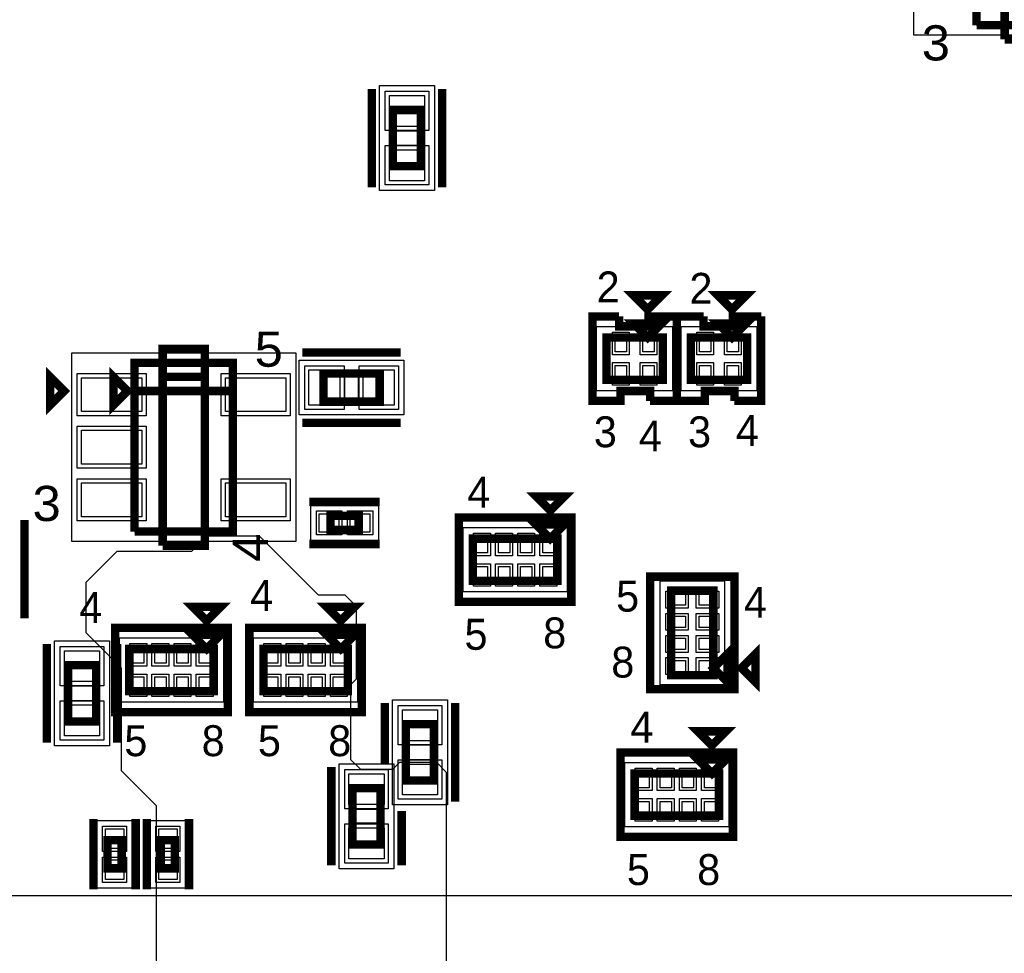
# Model space of a CAD drawing. Extents: x -10 to 137, y -32 to 198.
# Tile 36 of 83: x 59 to 77, y 92 to 109. Entities that reach past the tile are written whole.
import ezdxf

# ---------------------------------------------------------------- set-up
doc = ezdxf.new("R2010")
doc.units = 0
for name, color, linetype in [('BG_SILKSCREEN_TOP', 7, 'CONTINUOUS'), ('CR_TOP', 40, 'CONTINUOUS'), ('PG_ASSEMBLY_TOP', 120, 'CONTINUOUS'), ('PG_DFA_BOUND_TOP', 95, 'CONTINUOUS'), ('PG_PLACE_BOUND_TOP', 23, 'CONTINUOUS'), ('PG_SILKSCREEN_TOP', 7, 'CONTINUOUS'), ('PIN_PASTEMASK_TOP', 212, 'CONTINUOUS'), ('PIN_SOLDERMASK_TOP', 2, 'CONTINUOUS'), ('PIN_TOP', 3, 'CONTINUOUS'), ('VKO_TOP', 243, 'CONTINUOUS')]:
    doc.layers.add(name, color=color, linetype=linetype)

msp = doc.modelspace()

# ---------------------------------------------------------------- linework, layer by layer
at = {"layer": 'BG_SILKSCREEN_TOP', "const_width": 0.1524}
for points in [[(70.0786, 103.454454), (70.0786, 103.2764), (70.612, 103.2764), (70.612, 103.454454), (70.7898, 103.454454)], [(71.6026, 103.454454), (71.6026, 103.2764), (72.136, 103.2764), (72.136, 103.454454), (72.3138, 103.454454)], [(70.637908, 101.930454), (70.637908, 102.108508), (70.104508, 102.108508), (70.104508, 101.930454), (69.926708, 101.930454)], [(72.161908, 101.930454), (72.161908, 102.108508), (71.628508, 102.108508), (71.628508, 101.930454), (71.450708, 101.930454)]]:
    msp.add_lwpolyline(points, dxfattribs=at)
at = {"layer": 'CR_TOP'}
msp.add_lwpolyline([(61.722, 88.9), (61.722, 94.615), (61.087, 95.25), (61.087, 97.1042), (60.452, 97.7392), (60.452, 98.6536), (61.0108, 99.2124), (62.357, 99.2124), (62.6364, 99.4918), (63.5762, 99.4918), (64.643, 98.425), (65.1256, 98.425), (65.3288, 98.2218), (65.3288, 96.901), (65.2272, 96.7994), (65.2272, 95.4532), (65.405, 95.2754), (65.9892, 95.2754), (66.1162, 95.4024), (66.7766, 95.4024), (66.9544, 95.2246), (66.9544, 88.1634), (66.8528, 88.0618), (62.5602, 88.0618)], close=True, dxfattribs=at)
at = {"layer": 'PG_ASSEMBLY_TOP', "const_width": 0.1524}
for points in [[(76.534772, 108.71454), (78.312772, 108.71454), (78.312772, 111.76254), (76.534772, 111.76254), (76.534772, 111.25454), (78.312772, 111.25454)], [(78.312772, 111.25454), (76.534772, 111.25454), (76.534772, 108.71454)], [(66.49974, 106.16819), (66.49974, 107.18419), (65.99174, 107.18419), (65.99174, 106.16819), (66.49974, 106.16819)], [(70.847204, 103.327454), (70.339204, 103.327454), (70.593204, 103.073454), (70.847204, 103.327454)], [(72.371204, 103.327454), (71.863204, 103.327454), (72.117204, 103.073454), (72.371204, 103.327454)], [(70.866254, 102.311454), (69.850254, 102.311454), (69.850254, 103.073454), (70.866254, 103.073454), (70.866254, 102.311454)], [(72.390254, 102.311454), (71.374254, 102.311454), (71.374254, 103.073454), (72.390254, 103.073454), (72.390254, 102.311454)], [(61.323474, 99.56927), (63.101474, 99.56927), (63.101474, 102.61727), (61.323474, 102.61727), (61.323474, 102.10927), (63.101474, 102.10927)], [(61.196474, 102.10927), (60.942474, 102.36327), (60.942474, 101.85527), (61.196474, 102.10927)], [(64.736726, 101.91623), (65.752726, 101.91623), (65.752726, 102.42423), (64.736726, 102.42423), (64.736726, 101.91623)], [(63.101474, 102.10927), (61.323474, 102.10927), (61.323474, 99.56927)], [(64.865504, 99.59848), (65.373504, 99.59848), (65.373504, 99.85248), (64.865504, 99.85248), (64.865504, 99.59848)], [(69.088254, 99.695254), (68.580254, 99.695254), (68.834254, 99.441254), (69.088254, 99.695254)], [(68.961254, 98.679254), (67.437254, 98.679254), (67.437254, 99.441254), (68.961254, 99.441254), (68.961254, 98.679254)], [(71.018654, 96.977454), (71.018654, 98.501454), (71.780654, 98.501454), (71.780654, 96.977454), (71.018654, 96.977454)], [(62.880748, 97.703132), (62.372748, 97.703132), (62.626748, 97.449132), (62.880748, 97.703132)], [(65.302892, 97.703132), (64.794892, 97.703132), (65.048892, 97.449132), (65.302892, 97.703132)], [(62.753748, 96.687132), (61.229748, 96.687132), (61.229748, 97.449132), (62.753748, 97.449132), (62.753748, 96.687132)], [(65.175892, 96.687132), (63.651892, 96.687132), (63.651892, 97.449132), (65.175892, 97.449132), (65.175892, 96.687132)], [(72.034654, 96.850454), (72.034654, 97.358454), (71.780654, 97.104454), (72.034654, 96.850454)], [(60.630054, 96.140016), (60.630054, 97.156016), (60.122054, 97.156016), (60.122054, 96.140016), (60.630054, 96.140016)], [(66.734436, 95.073724), (66.734436, 96.089724), (66.226436, 96.089724), (66.226436, 95.073724), (66.734436, 95.073724)], [(72.009254, 95.453454), (71.501254, 95.453454), (71.755254, 95.199454), (72.009254, 95.453454)], [(71.882254, 94.437454), (70.358254, 94.437454), (70.358254, 95.199454), (71.882254, 95.199454), (71.882254, 94.437454)], [(65.26022, 94.93504), (65.26022, 93.91904), (65.76822, 93.91904), (65.76822, 94.93504), (65.26022, 94.93504)], [(60.83681, 93.994478), (60.83681, 93.486478), (61.09081, 93.486478), (61.09081, 93.994478), (60.83681, 93.994478)], [(61.79947, 93.994478), (61.79947, 93.486478), (62.05347, 93.486478), (62.05347, 93.994478), (61.79947, 93.994478)]]:
    msp.add_lwpolyline(points, dxfattribs=at)
at = {"layer": 'PG_DFA_BOUND_TOP'}
for points in [[(75.3999, 108.53674), (75.3999, 111.94034), (79.447644, 111.94034), (79.447644, 108.53674)], [(66.74104, 105.729024), (65.75044, 105.729024), (65.75044, 107.623356), (66.74104, 107.623356)], [(71.044054, 103.272336), (71.044054, 102.112572), (69.672454, 102.112572), (69.672454, 103.272336)], [(72.568054, 103.272336), (72.568054, 102.112572), (71.196454, 102.112572), (71.196454, 103.272336)], [(60.188602, 99.39147), (60.188602, 102.79507), (64.236346, 102.79507), (64.236346, 99.39147)], [(64.29756, 101.67493), (64.29756, 102.66553), (66.191892, 102.66553), (66.191892, 101.67493)], [(64.509396, 99.40798), (64.509396, 100.04298), (65.729612, 100.04298), (65.729612, 99.40798)], [(69.139054, 99.640136), (69.139054, 98.480372), (67.259454, 98.480372), (67.259454, 99.640136)], [(71.979536, 96.799654), (70.819772, 96.799654), (70.819772, 98.679254), (71.979536, 98.679254)], [(60.871354, 95.70085), (59.880754, 95.70085), (59.880754, 97.595182), (60.871354, 97.595182)], [(62.931548, 97.648014), (62.931548, 96.48825), (61.051948, 96.48825), (61.051948, 97.648014)], [(65.353692, 97.648014), (65.353692, 96.48825), (63.474092, 96.48825), (63.474092, 97.648014)], [(66.975736, 94.634558), (65.985136, 94.634558), (65.985136, 96.52889), (66.975736, 96.52889)], [(65.01892, 95.374206), (66.00952, 95.374206), (66.00952, 93.479874), (65.01892, 93.479874)], [(72.060054, 95.398336), (72.060054, 94.238572), (70.180454, 94.238572), (70.180454, 95.398336)], [(60.64631, 94.350586), (61.28131, 94.350586), (61.28131, 93.13037), (60.64631, 93.13037)], [(61.60897, 93.13037), (61.60897, 94.350586), (62.24397, 94.350586), (62.24397, 93.13037)], [(78.563216, 66.98742), (52.553616, 66.98742), (52.553616, 92.99702), (78.563216, 92.99702)]]:
    msp.add_lwpolyline(points, close=True, dxfattribs=at)
at = {"layer": 'PG_PLACE_BOUND_TOP'}
for points in [[(76.534772, 108.71454), (78.312772, 108.71454), (78.312772, 111.76254), (76.534772, 111.76254)], [(66.49974, 106.16819), (66.49974, 107.18419), (65.99174, 107.18419), (65.99174, 106.16819)], [(70.866254, 102.311454), (69.850254, 102.311454), (69.850254, 103.073454), (70.866254, 103.073454)], [(72.390254, 102.311454), (71.374254, 102.311454), (71.374254, 103.073454), (72.390254, 103.073454)], [(61.323474, 99.56927), (63.101474, 99.56927), (63.101474, 102.61727), (61.323474, 102.61727)], [(64.736726, 101.91623), (65.752726, 101.91623), (65.752726, 102.42423), (64.736726, 102.42423)], [(64.865504, 99.59848), (65.373504, 99.59848), (65.373504, 99.85248), (64.865504, 99.85248)], [(68.961254, 98.679254), (67.437254, 98.679254), (67.437254, 99.441254), (68.961254, 99.441254)], [(71.018654, 96.977454), (71.018654, 98.501454), (71.780654, 98.501454), (71.780654, 96.977454)], [(62.753748, 96.687132), (61.229748, 96.687132), (61.229748, 97.449132), (62.753748, 97.449132)], [(65.175892, 96.687132), (63.651892, 96.687132), (63.651892, 97.449132), (65.175892, 97.449132)], [(60.630054, 96.140016), (60.630054, 97.156016), (60.122054, 97.156016), (60.122054, 96.140016)], [(66.734436, 95.073724), (66.734436, 96.089724), (66.226436, 96.089724), (66.226436, 95.073724)], [(71.882254, 94.437454), (70.358254, 94.437454), (70.358254, 95.199454), (71.882254, 95.199454)], [(65.26022, 94.93504), (65.76822, 94.93504), (65.76822, 93.91904), (65.26022, 93.91904)], [(60.83681, 93.994478), (60.83681, 93.486478), (61.09081, 93.486478), (61.09081, 93.994478)], [(61.79947, 93.486478), (61.79947, 93.994478), (62.05347, 93.994478), (62.05347, 93.486478)]]:
    msp.add_lwpolyline(points, close=True, dxfattribs=at)
at = {"layer": 'PG_SILKSCREEN_TOP', "const_width": 0.1524}
for points in [[(77.042772, 108.46054), (77.804772, 108.46054), (77.804772, 112.01654), (77.042772, 112.01654), (77.042772, 111.50854), (77.804772, 111.50854)], [(77.804772, 111.50854), (77.042772, 111.50854), (77.042772, 108.46054)], [(65.61074, 105.78719), (65.61074, 107.56519)], [(66.88074, 105.78719), (66.88074, 107.56519)], [(70.847204, 103.835454), (70.339204, 103.835454), (70.593204, 103.581454), (70.847204, 103.835454)], [(72.371204, 103.835454), (71.863204, 103.835454), (72.117204, 103.581454), (72.371204, 103.835454)], [(69.926454, 101.930454), (69.596254, 101.930454), (69.596254, 103.454454), (70.0786, 103.454454)], [(71.120254, 103.454454), (71.120254, 101.930454), (70.637908, 101.930454)], [(70.7898, 103.454454), (71.120254, 103.454454)], [(71.450454, 101.930454), (71.120254, 101.930454), (71.120254, 103.454454), (71.6026, 103.454454)], [(72.644254, 103.454454), (72.644254, 101.930454), (72.161908, 101.930454)], [(72.3138, 103.454454), (72.644254, 103.454454)], [(61.831474, 99.31527), (62.593474, 99.31527), (62.593474, 102.87127), (61.831474, 102.87127), (61.831474, 102.36327), (62.593474, 102.36327)], [(64.355726, 102.80523), (66.133726, 102.80523)], [(60.053474, 102.10927), (59.799474, 102.36327), (59.799474, 101.85527), (60.053474, 102.10927)], [(62.593474, 102.36327), (61.831474, 102.36327), (61.831474, 99.31527)], [(64.355726, 101.53523), (66.133726, 101.53523)], [(64.484504, 100.10648), (65.754504, 100.10648)], [(69.088254, 100.203254), (68.580254, 100.203254), (68.834254, 99.949254), (69.088254, 100.203254)], [(59.3344, 97.999296), (59.3344, 99.777296)], [(69.215254, 99.822254), (69.215254, 98.298254), (67.183254, 98.298254), (67.183254, 99.822254), (69.215254, 99.822254)], [(64.484504, 99.34448), (65.754504, 99.34448)], [(72.161654, 96.723454), (70.637654, 96.723454), (70.637654, 98.755454), (72.161654, 98.755454), (72.161654, 96.723454)], [(62.880748, 98.211132), (62.372748, 98.211132), (62.626748, 97.957132), (62.880748, 98.211132)], [(65.302892, 98.211132), (64.794892, 98.211132), (65.048892, 97.957132), (65.302892, 98.211132)], [(63.007748, 97.830132), (63.007748, 96.306132), (60.975748, 96.306132), (60.975748, 97.830132), (63.007748, 97.830132)], [(65.429892, 97.830132), (65.429892, 96.306132), (63.397892, 96.306132), (63.397892, 97.830132), (65.429892, 97.830132)], [(59.741054, 95.759016), (59.741054, 97.537016)], [(61.011054, 95.759016), (61.011054, 97.537016)], [(72.542654, 96.850454), (72.542654, 97.358454), (72.288654, 97.104454), (72.542654, 96.850454)], [(65.845436, 95.35922), (65.845436, 96.470724)], [(67.115436, 94.692724), (67.115436, 96.470724)], [(72.009254, 95.961454), (71.501254, 95.961454), (71.755254, 95.707454), (72.009254, 95.961454)], [(72.136254, 95.580454), (72.136254, 94.056454), (70.104254, 94.056454), (70.104254, 95.580454), (72.136254, 95.580454)], [(64.87922, 95.31604), (64.87922, 93.53804)], [(60.58281, 94.375478), (60.58281, 93.105478)], [(61.34481, 94.375478), (61.34481, 93.105478)], [(61.54547, 94.375478), (61.54547, 93.105478)], [(62.30747, 94.375478), (62.30747, 93.105478)], [(66.14922, 94.52229), (66.14922, 93.53804)]]:
    msp.add_lwpolyline(points, dxfattribs=at)
at = {"layer": 'PIN_PASTEMASK_TOP'}
for points in [[(66.56324, 106.886756), (65.92824, 106.886756), (65.92824, 107.445556), (66.56324, 107.445556)], [(66.56324, 105.906824), (65.92824, 105.906824), (65.92824, 106.465624), (66.56324, 106.465624)], [(70.209918, 103.119936), (70.209918, 102.815136), (70.006718, 102.815136), (70.006718, 103.119936)], [(70.70979, 103.119936), (70.70979, 102.815136), (70.50659, 102.815136), (70.50659, 103.119936)], [(71.733918, 103.119936), (71.733918, 102.815136), (71.530718, 102.815136), (71.530718, 103.119936)], [(72.23379, 103.119936), (72.23379, 102.815136), (72.03059, 102.815136), (72.03059, 103.119936)], [(64.47536, 101.85273), (64.47536, 102.48773), (65.03416, 102.48773), (65.03416, 101.85273)], [(65.455292, 101.85273), (65.455292, 102.48773), (66.014092, 102.48773), (66.014092, 101.85273)], [(70.209918, 102.569772), (70.209918, 102.264972), (70.006718, 102.264972), (70.006718, 102.569772)], [(70.70979, 102.569772), (70.70979, 102.264972), (70.50659, 102.264972), (70.50659, 102.569772)], [(71.733918, 102.569772), (71.733918, 102.264972), (71.530718, 102.264972), (71.530718, 102.569772)], [(72.23379, 102.569772), (72.23379, 102.264972), (72.03059, 102.264972), (72.03059, 102.569772)], [(60.366402, 101.73843), (60.366402, 102.34803), (61.458602, 102.34803), (61.458602, 101.73843)], [(62.966346, 101.73843), (62.966346, 102.34803), (64.058546, 102.34803), (64.058546, 101.73843)], [(60.366402, 100.78847), (60.366402, 101.39807), (61.458602, 101.39807), (61.458602, 100.78847)], [(60.366402, 99.83851), (60.366402, 100.44811), (61.458602, 100.44811), (61.458602, 99.83851)], [(62.966346, 99.83851), (62.966346, 100.44811), (64.058546, 100.44811), (64.058546, 99.83851)], [(64.661796, 99.56038), (64.661796, 99.89058), (65.017396, 99.89058), (65.017396, 99.56038)], [(65.221612, 99.56038), (65.221612, 99.89058), (65.577212, 99.89058), (65.577212, 99.56038)], [(67.700906, 99.487736), (67.700906, 99.182936), (67.497706, 99.182936), (67.497706, 99.487736)], [(68.100956, 99.487736), (68.100956, 99.182936), (67.897756, 99.182936), (67.897756, 99.487736)], [(68.500752, 99.487736), (68.500752, 99.182936), (68.297552, 99.182936), (68.297552, 99.487736)], [(68.900802, 99.487736), (68.900802, 99.182936), (68.697602, 99.182936), (68.697602, 99.487736)], [(67.700906, 98.937572), (67.700906, 98.632772), (67.497706, 98.632772), (67.497706, 98.937572)], [(68.100956, 98.937572), (68.100956, 98.632772), (67.897756, 98.632772), (67.897756, 98.937572)], [(68.500752, 98.937572), (68.500752, 98.632772), (68.297552, 98.632772), (68.297552, 98.937572)], [(68.900802, 98.937572), (68.900802, 98.632772), (68.697602, 98.632772), (68.697602, 98.937572)], [(71.276972, 98.237802), (70.972172, 98.237802), (70.972172, 98.441002), (71.276972, 98.441002)], [(71.827136, 98.237802), (71.522336, 98.237802), (71.522336, 98.441002), (71.827136, 98.441002)], [(71.276972, 97.837752), (70.972172, 97.837752), (70.972172, 98.040952), (71.276972, 98.040952)], [(71.827136, 97.837752), (71.522336, 97.837752), (71.522336, 98.040952), (71.827136, 98.040952)], [(61.4934, 97.495614), (61.4934, 97.190814), (61.2902, 97.190814), (61.2902, 97.495614)], [(61.89345, 97.495614), (61.89345, 97.190814), (61.69025, 97.190814), (61.69025, 97.495614)], [(62.293246, 97.495614), (62.293246, 97.190814), (62.090046, 97.190814), (62.090046, 97.495614)], [(62.693296, 97.495614), (62.693296, 97.190814), (62.490096, 97.190814), (62.490096, 97.495614)], [(63.915544, 97.495614), (63.915544, 97.190814), (63.712344, 97.190814), (63.712344, 97.495614)], [(64.315594, 97.495614), (64.315594, 97.190814), (64.112394, 97.190814), (64.112394, 97.495614)], [(64.71539, 97.495614), (64.71539, 97.190814), (64.51219, 97.190814), (64.51219, 97.495614)], [(65.11544, 97.495614), (65.11544, 97.190814), (64.91224, 97.190814), (64.91224, 97.495614)], [(71.276972, 97.437956), (70.972172, 97.437956), (70.972172, 97.641156), (71.276972, 97.641156)], [(71.827136, 97.437956), (71.522336, 97.437956), (71.522336, 97.641156), (71.827136, 97.641156)], [(60.693554, 96.858582), (60.058554, 96.858582), (60.058554, 97.417382), (60.693554, 97.417382)], [(71.276972, 97.037906), (70.972172, 97.037906), (70.972172, 97.241106), (71.276972, 97.241106)], [(71.827136, 97.037906), (71.522336, 97.037906), (71.522336, 97.241106), (71.827136, 97.241106)], [(61.4934, 96.94545), (61.4934, 96.64065), (61.2902, 96.64065), (61.2902, 96.94545)], [(61.89345, 96.94545), (61.89345, 96.64065), (61.69025, 96.64065), (61.69025, 96.94545)], [(62.293246, 96.94545), (62.293246, 96.64065), (62.090046, 96.64065), (62.090046, 96.94545)], [(62.693296, 96.94545), (62.693296, 96.64065), (62.490096, 96.64065), (62.490096, 96.94545)], [(63.915544, 96.94545), (63.915544, 96.64065), (63.712344, 96.64065), (63.712344, 96.94545)], [(64.315594, 96.94545), (64.315594, 96.64065), (64.112394, 96.64065), (64.112394, 96.94545)], [(64.71539, 96.94545), (64.71539, 96.64065), (64.51219, 96.64065), (64.51219, 96.94545)], [(65.11544, 96.94545), (65.11544, 96.64065), (64.91224, 96.64065), (64.91224, 96.94545)], [(60.693554, 95.87865), (60.058554, 95.87865), (60.058554, 96.43745), (60.693554, 96.43745)], [(66.797936, 95.79229), (66.162936, 95.79229), (66.162936, 96.35109), (66.797936, 96.35109)], [(66.797936, 94.812358), (66.162936, 94.812358), (66.162936, 95.371158), (66.797936, 95.371158)], [(65.19672, 95.196406), (65.83172, 95.196406), (65.83172, 94.637606), (65.19672, 94.637606)], [(70.621906, 95.245936), (70.621906, 94.941136), (70.418706, 94.941136), (70.418706, 95.245936)], [(71.021956, 95.245936), (71.021956, 94.941136), (70.818756, 94.941136), (70.818756, 95.245936)], [(71.421752, 95.245936), (71.421752, 94.941136), (71.218552, 94.941136), (71.218552, 95.245936)], [(71.821802, 95.245936), (71.821802, 94.941136), (71.618602, 94.941136), (71.618602, 95.245936)], [(70.621906, 94.695772), (70.621906, 94.390972), (70.418706, 94.390972), (70.418706, 94.695772)], [(71.021956, 94.695772), (71.021956, 94.390972), (70.818756, 94.390972), (70.818756, 94.695772)], [(71.421752, 94.695772), (71.421752, 94.390972), (71.218552, 94.390972), (71.218552, 94.695772)], [(71.821802, 94.695772), (71.821802, 94.390972), (71.618602, 94.390972), (71.618602, 94.695772)], [(60.79871, 94.198186), (61.12891, 94.198186), (61.12891, 93.842586), (60.79871, 93.842586)], [(61.76137, 94.198186), (62.09157, 94.198186), (62.09157, 93.842586), (61.76137, 93.842586)], [(65.19672, 94.216474), (65.83172, 94.216474), (65.83172, 93.657674), (65.19672, 93.657674)], [(60.79871, 93.63837), (61.12891, 93.63837), (61.12891, 93.28277), (60.79871, 93.28277)], [(61.76137, 93.63837), (62.09157, 93.63837), (62.09157, 93.28277), (61.76137, 93.28277)]]:
    msp.add_lwpolyline(points, close=True, dxfattribs=at)
at = {"layer": 'PIN_SOLDERMASK_TOP'}
for points in [[(66.63944, 106.810556), (65.85204, 106.810556), (65.85204, 107.521756), (66.63944, 107.521756)], [(66.63944, 105.830624), (65.85204, 105.830624), (65.85204, 106.541824), (66.63944, 106.541824)], [(70.260718, 103.170736), (70.260718, 102.764336), (69.955918, 102.764336), (69.955918, 103.170736)], [(70.76059, 103.170736), (70.76059, 102.764336), (70.45579, 102.764336), (70.45579, 103.170736)], [(71.784718, 103.170736), (71.784718, 102.764336), (71.479918, 102.764336), (71.479918, 103.170736)], [(72.28459, 103.170736), (72.28459, 102.764336), (71.97979, 102.764336), (71.97979, 103.170736)], [(64.39916, 101.77653), (64.39916, 102.56393), (65.11036, 102.56393), (65.11036, 101.77653)], [(65.379092, 101.77653), (65.379092, 102.56393), (66.090292, 102.56393), (66.090292, 101.77653)], [(70.260718, 102.620572), (70.260718, 102.214172), (69.955918, 102.214172), (69.955918, 102.620572)], [(70.76059, 102.620572), (70.76059, 102.214172), (70.45579, 102.214172), (70.45579, 102.620572)], [(71.784718, 102.620572), (71.784718, 102.214172), (71.479918, 102.214172), (71.479918, 102.620572)], [(72.28459, 102.620572), (72.28459, 102.214172), (71.97979, 102.214172), (71.97979, 102.620572)], [(60.290202, 101.66223), (60.290202, 102.42423), (61.534802, 102.42423), (61.534802, 101.66223)], [(62.890146, 101.66223), (62.890146, 102.42423), (64.134746, 102.42423), (64.134746, 101.66223)], [(60.290202, 100.71227), (60.290202, 101.47427), (61.534802, 101.47427), (61.534802, 100.71227)], [(60.290202, 99.76231), (60.290202, 100.52431), (61.534802, 100.52431), (61.534802, 99.76231)], [(62.890146, 99.76231), (62.890146, 100.52431), (64.134746, 100.52431), (64.134746, 99.76231)], [(64.610996, 99.50958), (64.610996, 99.94138), (65.068196, 99.94138), (65.068196, 99.50958)], [(65.170812, 99.50958), (65.170812, 99.94138), (65.628012, 99.94138), (65.628012, 99.50958)], [(67.751706, 99.538536), (67.751706, 99.132136), (67.446906, 99.132136), (67.446906, 99.538536)], [(68.151756, 99.538536), (68.151756, 99.132136), (67.846956, 99.132136), (67.846956, 99.538536)], [(68.551552, 99.538536), (68.551552, 99.132136), (68.246752, 99.132136), (68.246752, 99.538536)], [(68.951602, 99.538536), (68.951602, 99.132136), (68.646802, 99.132136), (68.646802, 99.538536)], [(67.751706, 98.988372), (67.751706, 98.581972), (67.446906, 98.581972), (67.446906, 98.988372)], [(68.151756, 98.988372), (68.151756, 98.581972), (67.846956, 98.581972), (67.846956, 98.988372)], [(68.551552, 98.988372), (68.551552, 98.581972), (68.246752, 98.581972), (68.246752, 98.988372)], [(68.951602, 98.988372), (68.951602, 98.581972), (68.646802, 98.581972), (68.646802, 98.988372)], [(71.327772, 98.187002), (70.921372, 98.187002), (70.921372, 98.491802), (71.327772, 98.491802)], [(71.877936, 98.187002), (71.471536, 98.187002), (71.471536, 98.491802), (71.877936, 98.491802)], [(71.327772, 97.786952), (70.921372, 97.786952), (70.921372, 98.091752), (71.327772, 98.091752)], [(71.877936, 97.786952), (71.471536, 97.786952), (71.471536, 98.091752), (71.877936, 98.091752)], [(71.327772, 97.387156), (70.921372, 97.387156), (70.921372, 97.691956), (71.327772, 97.691956)], [(71.877936, 97.387156), (71.471536, 97.387156), (71.471536, 97.691956), (71.877936, 97.691956)], [(60.769754, 96.782382), (59.982354, 96.782382), (59.982354, 97.493582), (60.769754, 97.493582)], [(61.5442, 97.546414), (61.5442, 97.140014), (61.2394, 97.140014), (61.2394, 97.546414)], [(61.94425, 97.546414), (61.94425, 97.140014), (61.63945, 97.140014), (61.63945, 97.546414)], [(62.344046, 97.546414), (62.344046, 97.140014), (62.039246, 97.140014), (62.039246, 97.546414)], [(62.744096, 97.546414), (62.744096, 97.140014), (62.439296, 97.140014), (62.439296, 97.546414)], [(63.966344, 97.546414), (63.966344, 97.140014), (63.661544, 97.140014), (63.661544, 97.546414)], [(64.366394, 97.546414), (64.366394, 97.140014), (64.061594, 97.140014), (64.061594, 97.546414)], [(64.76619, 97.546414), (64.76619, 97.140014), (64.46139, 97.140014), (64.46139, 97.546414)], [(65.16624, 97.546414), (65.16624, 97.140014), (64.86144, 97.140014), (64.86144, 97.546414)], [(71.327772, 96.987106), (70.921372, 96.987106), (70.921372, 97.291906), (71.327772, 97.291906)], [(71.877936, 96.987106), (71.471536, 96.987106), (71.471536, 97.291906), (71.877936, 97.291906)], [(61.5442, 96.99625), (61.5442, 96.58985), (61.2394, 96.58985), (61.2394, 96.99625)], [(61.94425, 96.99625), (61.94425, 96.58985), (61.63945, 96.58985), (61.63945, 96.99625)], [(62.344046, 96.99625), (62.344046, 96.58985), (62.039246, 96.58985), (62.039246, 96.99625)], [(62.744096, 96.99625), (62.744096, 96.58985), (62.439296, 96.58985), (62.439296, 96.99625)], [(63.966344, 96.99625), (63.966344, 96.58985), (63.661544, 96.58985), (63.661544, 96.99625)], [(64.366394, 96.99625), (64.366394, 96.58985), (64.061594, 96.58985), (64.061594, 96.99625)], [(64.76619, 96.99625), (64.76619, 96.58985), (64.46139, 96.58985), (64.46139, 96.99625)], [(65.16624, 96.99625), (65.16624, 96.58985), (64.86144, 96.58985), (64.86144, 96.99625)], [(60.769754, 95.80245), (59.982354, 95.80245), (59.982354, 96.51365), (60.769754, 96.51365)], [(66.874136, 95.71609), (66.086736, 95.71609), (66.086736, 96.42729), (66.874136, 96.42729)], [(66.874136, 94.736158), (66.086736, 94.736158), (66.086736, 95.447358), (66.874136, 95.447358)], [(65.12052, 95.272606), (65.90792, 95.272606), (65.90792, 94.561406), (65.12052, 94.561406)], [(70.672706, 95.296736), (70.672706, 94.890336), (70.367906, 94.890336), (70.367906, 95.296736)], [(71.072756, 95.296736), (71.072756, 94.890336), (70.767956, 94.890336), (70.767956, 95.296736)], [(71.472552, 95.296736), (71.472552, 94.890336), (71.167752, 94.890336), (71.167752, 95.296736)], [(71.872602, 95.296736), (71.872602, 94.890336), (71.567802, 94.890336), (71.567802, 95.296736)], [(70.672706, 94.746572), (70.672706, 94.340172), (70.367906, 94.340172), (70.367906, 94.746572)], [(71.072756, 94.746572), (71.072756, 94.340172), (70.767956, 94.340172), (70.767956, 94.746572)], [(71.472552, 94.746572), (71.472552, 94.340172), (71.167752, 94.340172), (71.167752, 94.746572)], [(71.872602, 94.746572), (71.872602, 94.340172), (71.567802, 94.340172), (71.567802, 94.746572)], [(65.12052, 94.292674), (65.90792, 94.292674), (65.90792, 93.581474), (65.12052, 93.581474)], [(60.74791, 94.248986), (61.17971, 94.248986), (61.17971, 93.791786), (60.74791, 93.791786)], [(61.71057, 94.248986), (62.14237, 94.248986), (62.14237, 93.791786), (61.71057, 93.791786)], [(60.74791, 93.68917), (61.17971, 93.68917), (61.17971, 93.23197), (60.74791, 93.23197)], [(61.71057, 93.68917), (62.14237, 93.68917), (62.14237, 93.23197), (61.71057, 93.23197)]]:
    msp.add_lwpolyline(points, close=True, dxfattribs=at)
at = {"layer": 'PIN_TOP'}
for points in [[(66.56324, 106.886756), (65.92824, 106.886756), (65.92824, 107.445556), (66.56324, 107.445556)], [(66.56324, 105.906824), (65.92824, 105.906824), (65.92824, 106.465624), (66.56324, 106.465624)], [(70.209918, 103.119936), (70.209918, 102.815136), (70.006718, 102.815136), (70.006718, 103.119936)], [(70.70979, 103.119936), (70.70979, 102.815136), (70.50659, 102.815136), (70.50659, 103.119936)], [(71.733918, 103.119936), (71.733918, 102.815136), (71.530718, 102.815136), (71.530718, 103.119936)], [(72.23379, 103.119936), (72.23379, 102.815136), (72.03059, 102.815136), (72.03059, 103.119936)], [(64.47536, 101.85273), (64.47536, 102.48773), (65.03416, 102.48773), (65.03416, 101.85273)], [(65.455292, 101.85273), (65.455292, 102.48773), (66.014092, 102.48773), (66.014092, 101.85273)], [(70.209918, 102.569772), (70.209918, 102.264972), (70.006718, 102.264972), (70.006718, 102.569772)], [(70.70979, 102.569772), (70.70979, 102.264972), (70.50659, 102.264972), (70.50659, 102.569772)], [(71.733918, 102.569772), (71.733918, 102.264972), (71.530718, 102.264972), (71.530718, 102.569772)], [(72.23379, 102.569772), (72.23379, 102.264972), (72.03059, 102.264972), (72.03059, 102.569772)], [(60.366402, 101.73843), (60.366402, 102.34803), (61.458602, 102.34803), (61.458602, 101.73843)], [(62.966346, 101.73843), (62.966346, 102.34803), (64.058546, 102.34803), (64.058546, 101.73843)], [(60.366402, 100.78847), (60.366402, 101.39807), (61.458602, 101.39807), (61.458602, 100.78847)], [(60.366402, 99.83851), (60.366402, 100.44811), (61.458602, 100.44811), (61.458602, 99.83851)], [(62.966346, 99.83851), (62.966346, 100.44811), (64.058546, 100.44811), (64.058546, 99.83851)], [(64.661796, 99.56038), (64.661796, 99.89058), (65.017396, 99.89058), (65.017396, 99.56038)], [(65.221612, 99.56038), (65.221612, 99.89058), (65.577212, 99.89058), (65.577212, 99.56038)], [(67.700906, 99.487736), (67.700906, 99.182936), (67.497706, 99.182936), (67.497706, 99.487736)], [(68.100956, 99.487736), (68.100956, 99.182936), (67.897756, 99.182936), (67.897756, 99.487736)], [(68.500752, 99.487736), (68.500752, 99.182936), (68.297552, 99.182936), (68.297552, 99.487736)], [(68.900802, 99.487736), (68.900802, 99.182936), (68.697602, 99.182936), (68.697602, 99.487736)], [(67.700906, 98.937572), (67.700906, 98.632772), (67.497706, 98.632772), (67.497706, 98.937572)], [(68.100956, 98.937572), (68.100956, 98.632772), (67.897756, 98.632772), (67.897756, 98.937572)], [(68.500752, 98.937572), (68.500752, 98.632772), (68.297552, 98.632772), (68.297552, 98.937572)], [(68.900802, 98.937572), (68.900802, 98.632772), (68.697602, 98.632772), (68.697602, 98.937572)], [(71.276972, 98.237802), (70.972172, 98.237802), (70.972172, 98.441002), (71.276972, 98.441002)], [(71.827136, 98.237802), (71.522336, 98.237802), (71.522336, 98.441002), (71.827136, 98.441002)], [(71.276972, 97.837752), (70.972172, 97.837752), (70.972172, 98.040952), (71.276972, 98.040952)], [(71.827136, 97.837752), (71.522336, 97.837752), (71.522336, 98.040952), (71.827136, 98.040952)], [(61.4934, 97.495614), (61.4934, 97.190814), (61.2902, 97.190814), (61.2902, 97.495614)], [(61.89345, 97.495614), (61.89345, 97.190814), (61.69025, 97.190814), (61.69025, 97.495614)], [(62.293246, 97.495614), (62.293246, 97.190814), (62.090046, 97.190814), (62.090046, 97.495614)], [(62.693296, 97.495614), (62.693296, 97.190814), (62.490096, 97.190814), (62.490096, 97.495614)], [(63.915544, 97.495614), (63.915544, 97.190814), (63.712344, 97.190814), (63.712344, 97.495614)], [(64.315594, 97.495614), (64.315594, 97.190814), (64.112394, 97.190814), (64.112394, 97.495614)], [(64.71539, 97.495614), (64.71539, 97.190814), (64.51219, 97.190814), (64.51219, 97.495614)], [(65.11544, 97.495614), (65.11544, 97.190814), (64.91224, 97.190814), (64.91224, 97.495614)], [(71.276972, 97.437956), (70.972172, 97.437956), (70.972172, 97.641156), (71.276972, 97.641156)], [(71.827136, 97.437956), (71.522336, 97.437956), (71.522336, 97.641156), (71.827136, 97.641156)], [(60.693554, 96.858582), (60.058554, 96.858582), (60.058554, 97.417382), (60.693554, 97.417382)], [(71.276972, 97.037906), (70.972172, 97.037906), (70.972172, 97.241106), (71.276972, 97.241106)], [(71.827136, 97.037906), (71.522336, 97.037906), (71.522336, 97.241106), (71.827136, 97.241106)], [(61.4934, 96.94545), (61.4934, 96.64065), (61.2902, 96.64065), (61.2902, 96.94545)], [(61.89345, 96.94545), (61.89345, 96.64065), (61.69025, 96.64065), (61.69025, 96.94545)], [(62.293246, 96.94545), (62.293246, 96.64065), (62.090046, 96.64065), (62.090046, 96.94545)], [(62.693296, 96.94545), (62.693296, 96.64065), (62.490096, 96.64065), (62.490096, 96.94545)], [(63.915544, 96.94545), (63.915544, 96.64065), (63.712344, 96.64065), (63.712344, 96.94545)], [(64.315594, 96.94545), (64.315594, 96.64065), (64.112394, 96.64065), (64.112394, 96.94545)], [(64.71539, 96.94545), (64.71539, 96.64065), (64.51219, 96.64065), (64.51219, 96.94545)], [(65.11544, 96.94545), (65.11544, 96.64065), (64.91224, 96.64065), (64.91224, 96.94545)], [(60.693554, 95.87865), (60.058554, 95.87865), (60.058554, 96.43745), (60.693554, 96.43745)], [(66.797936, 95.79229), (66.162936, 95.79229), (66.162936, 96.35109), (66.797936, 96.35109)], [(66.797936, 94.812358), (66.162936, 94.812358), (66.162936, 95.371158), (66.797936, 95.371158)], [(65.19672, 95.196406), (65.83172, 95.196406), (65.83172, 94.637606), (65.19672, 94.637606)], [(70.621906, 95.245936), (70.621906, 94.941136), (70.418706, 94.941136), (70.418706, 95.245936)], [(71.021956, 95.245936), (71.021956, 94.941136), (70.818756, 94.941136), (70.818756, 95.245936)], [(71.421752, 95.245936), (71.421752, 94.941136), (71.218552, 94.941136), (71.218552, 95.245936)], [(71.821802, 95.245936), (71.821802, 94.941136), (71.618602, 94.941136), (71.618602, 95.245936)], [(70.621906, 94.695772), (70.621906, 94.390972), (70.418706, 94.390972), (70.418706, 94.695772)], [(71.021956, 94.695772), (71.021956, 94.390972), (70.818756, 94.390972), (70.818756, 94.695772)], [(71.421752, 94.695772), (71.421752, 94.390972), (71.218552, 94.390972), (71.218552, 94.695772)], [(71.821802, 94.695772), (71.821802, 94.390972), (71.618602, 94.390972), (71.618602, 94.695772)], [(60.79871, 94.198186), (61.12891, 94.198186), (61.12891, 93.842586), (60.79871, 93.842586)], [(61.76137, 94.198186), (62.09157, 94.198186), (62.09157, 93.842586), (61.76137, 93.842586)], [(65.19672, 94.216474), (65.83172, 94.216474), (65.83172, 93.657674), (65.19672, 93.657674)], [(60.79871, 93.63837), (61.12891, 93.63837), (61.12891, 93.28277), (60.79871, 93.28277)], [(61.76137, 93.63837), (62.09157, 93.63837), (62.09157, 93.28277), (61.76137, 93.28277)]]:
    msp.add_lwpolyline(points, close=True, dxfattribs=at)
at = {"layer": 'VKO_TOP'}
for points in [[(65.99174, 106.54919), (66.49974, 106.54919), (66.49974, 106.80319), (65.99174, 106.80319)], [(65.117726, 102.42423), (65.117726, 101.91623), (65.371726, 101.91623), (65.371726, 102.42423)], [(60.122054, 96.521016), (60.630054, 96.521016), (60.630054, 96.775016), (60.122054, 96.775016)], [(66.226436, 95.454724), (66.734436, 95.454724), (66.734436, 95.708724), (66.226436, 95.708724)], [(65.26022, 94.55404), (65.76822, 94.55404), (65.76822, 94.30004), (65.26022, 94.30004)]]:
    msp.add_lwpolyline(points, close=True, dxfattribs=at)

# ---------------------------------------------------------------- texts
at = {"layer": 'PG_SILKSCREEN_TOP', "width": 1.08}
for s, p in [('3', (75.545188, 108.078778)), ('5', (63.494412, 102.546658)), ('3', (59.481974, 99.75977))]:
    msp.add_text(s, height=0.635, dxfattribs=at).set_placement(p)
at = {"layer": 'PG_SILKSCREEN_TOP'}
for s, p in [('2', (69.672454, 103.708454)), ('2', (71.3486, 103.6828)), ('3', (69.6214, 101.092)), ('4', (70.4342, 101.0158)), ('3', (71.3232, 101.092)), ('4', (72.1868, 101.1174)), ('4', (67.3354, 99.9998)), ('4', (63.413132, 98.137218)), ('5', (70.023482, 98.123756)), ('4', (72.332088, 98.011996)), ('4', (60.325, 97.917)), ('8', (68.707, 97.4598)), ('5', (67.2846, 97.4344)), ('8', (69.936614, 96.932242)), ('4', (70.2818, 95.758)), ('5', (61.139832, 95.512636)), ('8', (62.536832, 95.512636)), ('5', (63.552832, 95.512636)), ('8', (64.822832, 95.512636)), ('5', (70.218554, 93.184472)), ('8', (71.488554, 93.184472))]:
    msp.add_text(s, height=0.5588, dxfattribs=at).set_placement(p)
at = {"layer": 'PG_SILKSCREEN_TOP', "width": 1.08}
msp.add_text('4', height=0.635, rotation=90, dxfattribs=at).set_placement((63.73241, 99.022662))

doc.saveas('drawing.dxf')
